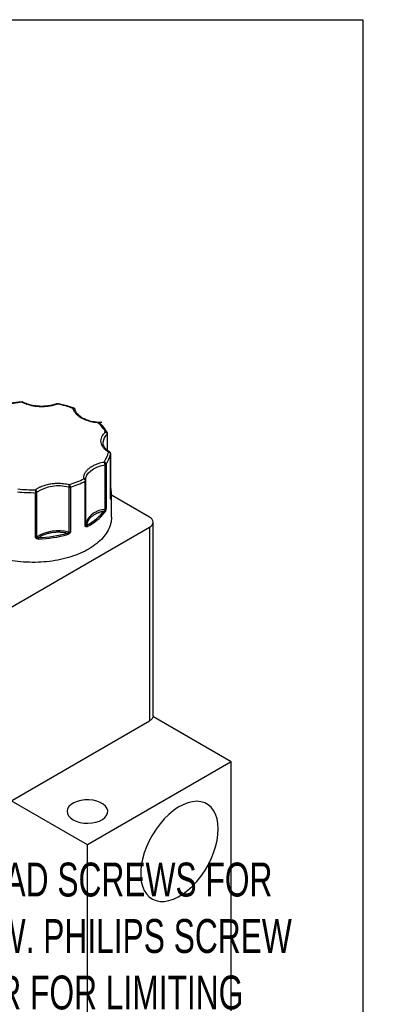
# Model space of a CAD drawing. Header units: inches. Extents: x 0.5 to 21.6, y 0.5 to 16.5.
# Tile 29 of 29: x 19.8 to 21.6, y 11.7 to 16.5. Entities that reach past the tile are written whole.
import ezdxf

# ---------------------------------------------------------------- set-up
doc = ezdxf.new("R2010")
doc.units = ezdxf.units.IN
doc.header["$LTSCALE"] = 2
doc.header["$MEASUREMENT"] = 0
doc.linetypes.add('SLD-Solid', pattern=[0])
doc.layers.add('TEXT', color=140, linetype='SLD-Solid', lineweight=25)
doc.styles.add('SLDTEXTSTYLE0', font='TXT', dxfattribs={"width": 0.7})

msp = doc.modelspace()

# ---------------------------------------------------------------- linework, layer by layer
for p, q in [((20.2437, 14.4603), (20.2437, 14.3807)), ((20.2453, 14.3793), (20.2453, 14.4634)), ((20.2228, 14.4172), (20.2227, 14.419)), ((20.2604, 14.1419), (20.2604, 14.3623)), ((20.2605, 14.1427), (20.2605, 14.3632)), ((20.2313, 14.3098), (20.2313, 14.0894)), ((20.2376, 14.3132), (20.2376, 14.0928)), ((20.0542, 14.1992), (20.0542, 13.9788)), ((20.0629, 14.1995), (20.0629, 13.979)), ((20.135, 14.0082), (20.135, 14.2286)), ((20.1383, 14.2332), (20.1382, 14.2368)), ((20.1383, 14.2332), (20.1383, 14.233)), ((20.1383, 14.0125), (20.1383, 14.233)), ((19.8901, 13.9523), (19.8901, 14.1728)), ((19.8977, 13.9546), (19.8977, 14.175)), ((20.2645, 14.052), (20.2645, 14.1663)), ((20.4521, 14.0519), (20.2645, 14.1601)), ((20.2603, 14.1426), (20.2604, 14.1419)), ((19.7139, 13.5767), (20.4521, 14.0029)), ((20.4521, 14.0029), (20.4521, 13.05)), ((20.4697, 13.0745), (20.4697, 14.0274)), ((19.7139, 12.6238), (20.4521, 13.05)), ((20.8532, 12.8485), (20.4684, 13.0707)), ((20.8532, 12.8485), (20.1461, 12.4403)), ((20.8532, 11.6237), (20.8532, 12.8485)), ((20.1461, 12.4403), (19.771, 12.6568)), ((20.1461, 11.2155), (20.1461, 12.4403))]:
    msp.add_line(p, q)
at = {"flags": 128}
for points in [[(20.2605, 14.3632), (20.2605, 14.363), (20.2604, 14.3623)], [(20.1382, 14.2368), (20.1391, 14.2458), (20.1434, 14.2581), (20.1512, 14.2698), (20.1621, 14.2807), (20.1761, 14.2904), (20.1925, 14.2986), (20.2111, 14.3051), (20.2313, 14.3098)], [(20.2604, 14.1419), (20.2605, 14.1425), (20.2605, 14.1427)], [(20.1394, 14.0268), (20.1391, 14.0253), (20.1383, 14.0201)], [(20.0754, 12.5627), (20.0911, 12.5554), (20.109, 12.55), (20.1285, 12.5467), (20.1487, 12.5459), (20.1687, 12.5473), (20.1879, 12.5511), (20.2053, 12.557), (20.2203, 12.5649), (20.2323, 12.5743), (20.2407, 12.5849), (20.2453, 12.5963), (20.2458, 12.6079), (20.2423, 12.6194), (20.2348, 12.6303), (20.2236, 12.64), (20.2093, 12.6483), (20.1924, 12.6547), (20.1736, 12.6591), (20.1537, 12.6611), (20.1335, 12.6608), (20.1138, 12.6582), (20.0954, 12.6533), (20.0791, 12.6464), (20.0655, 12.6377), (20.0553, 12.6277), (20.0487, 12.6166), (20.0462, 12.605), (20.0477, 12.5934), (20.0533, 12.5822), (20.0626, 12.5718), (20.0754, 12.5627)], [(20.7895, 12.5177), (20.788, 12.544), (20.7837, 12.5682), (20.7766, 12.5899), (20.7668, 12.6089), (20.7544, 12.6248), (20.7397, 12.6374), (20.7228, 12.6466), (20.7041, 12.6521), (20.6837, 12.6539), (20.6621, 12.652), (20.6395, 12.6464), (20.6163, 12.6372), (20.5928, 12.6244), (20.5694, 12.6084), (20.5464, 12.5894), (20.5243, 12.5676), (20.5033, 12.5433), (20.4837, 12.517), (20.4658, 12.4891), (20.45, 12.4599), (20.4364, 12.4299), (20.4253, 12.3996), (20.4168, 12.3694), (20.4111, 12.3398), (20.4082, 12.3112), (20.4082, 12.2841), (20.4111, 12.2588), (20.4168, 12.2358), (20.4253, 12.2154), (20.4364, 12.1979), (20.45, 12.1836), (20.4658, 12.1727), (20.4837, 12.1653), (20.5033, 12.1617), (20.5243, 12.1617), (20.5464, 12.1655), (20.5694, 12.1729), (20.5928, 12.1839), (20.6163, 12.1983), (20.6395, 12.2159), (20.6621, 12.2364), (20.6837, 12.2594), (20.7041, 12.2847), (20.7228, 12.3119), (20.7397, 12.3405), (20.7544, 12.3702), (20.7668, 12.4004), (20.7766, 12.4307), (20.7837, 12.4607), (20.788, 12.4898), (20.7895, 12.5177)]]:
    msp.add_lwpolyline(points, dxfattribs=at)
for centre, radius, start, end in [((20.2782, 14.4167), 0.0556, 128.4223, 177.7121), ((20.2411, 14.4636), 0.00421, 308.5081, 357.4413), ((20.1099, 14.4023), 0.1557, 325.0895, 345.1136), ((20.2302, 14.3195), 0.0097, 276.4793, 319.8956), ((20.0036, 14.0085), 0.1974, 75.141, 122.4451), ((20.0581, 14.2154), 0.0166, 256.6265, 286.6907), ((19.9275, 14.6381), 0.459, 287.1489, 296.8704), ((20.1332, 14.2335), 0.00522, 290.4646, 353.689), ((20.1335, 14.1661), 0.1311, 0.0768, 14.2924), ((19.8794, 14.8328), 0.6602, 263.2951, 270.9222), ((19.8903, 14.1861), 0.0134, 269.0358, 303.9182), ((20.1352, 14.1663), 0.1294, 349.5219, 359.9863), ((20.2582, 14.1426), 0.00423, 2.7719, 56.6758), ((20.2563, 14.1401), 0.00499, 355.3549, 32.2733), ((20.234, 13.9867), 0.1027, 91.5096, 157.04), ((20.0186, 14.248), 0.2736, 297.9179, 321.09), ((20.2255, 14.0756), 0.00595, 5.2303, 76.8102), ((20.2302, 14.099), 0.0097, 276.4793, 319.8956), ((20.2493, 14.0896), 0.0181, 180.818, 192.5493), ((20.2292, 14.0771), 0.00892, 47.2571, 73.7643), ((20.1332, 14.0131), 0.00522, 290.4646, 353.689), ((20.142, 14.0129), 0.00366, 185.6152, 232.804), ((20.1345, 14.0076), 0.00574, 331.6604, 24.4093), ((20.1389, 14.0059), 0.00781, 2.4706, 56.2904), ((19.8903, 13.9657), 0.0134, 269.0358, 303.9182), ((20.0036, 13.788), 0.1974, 75.141, 122.4451), ((19.904, 13.9548), 0.00622, 182.1351, 215.4476), ((19.8835, 14.5625), 0.6183, 272.0834, 285.5027), ((20.0371, 13.9665), 0.0116, 0.6428, 35.7943), ((20.0404, 13.979), 0.0138, 343.6589, 358.936), ((20.1078, 14.0277), 0.0755, 224.2139, 228.0908), ((20.0581, 13.9949), 0.0166, 256.6265, 286.6907), ((19.8874, 13.9548), 0.0121, 317.4555, 342.3992), ((19.8353, 13.9446), 0.0706, 359.9897, 5.6487)]:
    msp.add_arc(centre, radius, start, end)
for points, knots in [([(19.8237, 14.619), (19.816, 14.6183), (19.7997, 14.6168), (19.7746, 14.613), (19.7541, 14.6094), (19.7425, 14.6066), (19.7396, 14.6059)], [0, 0, 0, 0, 0.265823, 0.567859, 0.890339, 1, 1, 1, 1]), ([(19.8292, 14.6179), (19.8292, 14.6179), (19.8284, 14.6185), (19.8265, 14.6191), (19.8246, 14.619), (19.8237, 14.619)], [0, 0, 0, 0, 0.014237, 0.534211, 1, 1, 1, 1]), ([(19.8245, 14.6172), (19.8243, 14.6179), (19.824, 14.619), (19.8238, 14.6189), (19.8237, 14.6188)], [0, 0, 0, 0, 0.638608, 1, 1, 1, 1]), ([(19.8245, 14.6172), (19.8249, 14.6175), (19.8257, 14.6179), (19.8268, 14.6182), (19.8276, 14.6183), (19.8283, 14.6182), (19.8289, 14.6181), (19.8292, 14.6179), (19.8293, 14.6178)], [0, 0, 0, 0, 0.229465, 0.433839, 0.613095, 0.767216, 0.896186, 1, 1, 1, 1]), ([(19.9981, 14.6085), (19.996, 14.6077), (19.9917, 14.6062), (19.9849, 14.6041), (19.9781, 14.6022), (19.9711, 14.6006), (19.9639, 14.5992), (19.9513, 14.5971), (19.9329, 14.5953), (19.9087, 14.5954), (19.8849, 14.5977), (19.8649, 14.6018), (19.8488, 14.6067), (19.836, 14.6115), (19.8284, 14.6153), (19.8245, 14.6172)], [0, 0, 0, 0, 0.0407122, 0.0811988, 0.1215751, 0.1619575, 0.2024623, 0.2432047, 0.371568, 0.5000423, 0.6284057, 0.75688, 0.838051, 0.9187806, 1, 1, 1, 1]), ([(19.9212, 14.5973), (19.9137, 14.5975), (19.9033, 14.5977), (19.8883, 14.5995), (19.8759, 14.6016), (19.8618, 14.6049), (19.8481, 14.6094), (19.8371, 14.6138), (19.8313, 14.617), (19.8294, 14.618)], [0, 0, 0, 0, 0.2187352, 0.3070907, 0.4525265, 0.6014546, 0.7589491, 0.9206805, 1, 1, 1, 1]), ([(19.9945, 14.6098), (19.992, 14.6089), (19.9849, 14.6061), (19.9725, 14.6029), (19.9587, 14.6002), (19.945, 14.5984), (19.9328, 14.5974), (19.9245, 14.5973), (19.9212, 14.5973)], [0, 0, 0, 0, 0.115428, 0.332726, 0.523755, 0.68214, 0.871087, 1, 1, 1, 1]), ([(19.9946, 14.6095), (19.995, 14.6097), (19.9961, 14.61), (19.9974, 14.609), (19.9981, 14.6085)], [0, 0, 0, 0, 0.459274, 1, 1, 1, 1]), ([(20, 14.6101), (20, 14.6101), (19.9989, 14.6105), (19.997, 14.6104), (19.9953, 14.6098), (19.9947, 14.6095)], [0, 0, 0, 0, 0.017057, 0.620102, 1, 1, 1, 1]), ([(19.9999, 14.6099), (19.9997, 14.61), (19.9992, 14.6101), (19.9985, 14.6091), (19.9981, 14.6085)], [0, 0, 0, 0, 0.359717, 1, 1, 1, 1]), ([(20.0791, 14.5887), (20.0781, 14.5891), (20.0677, 14.5931), (20.0467, 14.5992), (20.0212, 14.606), (20.0053, 14.6089), (19.9999, 14.6099)], [0, 0, 0, 0, 0.041283, 0.426481, 0.805356, 1, 1, 1, 1]), ([(20.0758, 14.5875), (20.0765, 14.5881), (20.0777, 14.5891), (20.0787, 14.5888), (20.0791, 14.5887)], [0, 0, 0, 0, 0.576331, 1, 1, 1, 1]), ([(20.1164, 14.5398), (20.1146, 14.5409), (20.111, 14.5431), (20.1059, 14.5465), (20.1012, 14.5501), (20.0969, 14.5539), (20.0929, 14.5577), (20.0886, 14.5624), (20.0844, 14.5679), (20.0806, 14.5743), (20.0776, 14.5808), (20.0764, 14.5853), (20.0758, 14.5875)], [0, 0, 0, 0, 0.0837287, 0.1669656, 0.249962, 0.332971, 0.4162458, 0.5000372, 0.6254126, 0.749962, 0.8745399, 1, 1, 1, 1]), ([(20.0845, 14.5844), (20.0837, 14.5854), (20.0826, 14.5869), (20.0806, 14.5883), (20.0796, 14.5886), (20.0791, 14.5887)], [0, 0, 0, 0, 0.548041, 0.800112, 1, 1, 1, 1]), ([(20.0856, 14.5815), (20.0855, 14.5817), (20.0854, 14.5827), (20.0849, 14.5836), (20.0845, 14.5844)], [0, 0, 0, 0, 0.157033, 1, 1, 1, 1]), ([(20.2172, 14.5176), (20.2098, 14.5178), (20.1994, 14.518), (20.1843, 14.5198), (20.1719, 14.5219), (20.1578, 14.5252), (20.144, 14.5296), (20.1309, 14.5351), (20.1189, 14.5415), (20.1084, 14.5487), (20.0997, 14.5566), (20.0927, 14.565), (20.0879, 14.5739), (20.0854, 14.58), (20.0853, 14.5832), (20.0853, 14.5833)], [0, 0, 0, 0, 0.111676, 0.156786, 0.231039, 0.307075, 0.387485, 0.470057, 0.55398, 0.638781, 0.72448, 0.811605, 0.901653, 0.997642, 1, 1, 1, 1]), ([(20.1991, 14.5164), (20.1965, 14.5166), (20.1913, 14.5171), (20.1837, 14.518), (20.1761, 14.5192), (20.1687, 14.5206), (20.1615, 14.5223), (20.1532, 14.5244), (20.144, 14.5273), (20.1342, 14.531), (20.1249, 14.5352), (20.1193, 14.5383), (20.1164, 14.5398)], [0, 0, 0, 0, 0.083729, 0.166966, 0.249962, 0.332971, 0.416246, 0.500037, 0.625413, 0.749962, 0.87454, 1, 1, 1, 1]), ([(20.1998, 14.518), (20.1997, 14.5181), (20.1995, 14.5182), (20.1992, 14.5171), (20.1991, 14.5164)], [0, 0, 0, 0, 0.392214, 1, 1, 1, 1]), ([(20.2057, 14.5155), (20.2055, 14.5157), (20.2047, 14.5167), (20.2024, 14.5172), (20.2002, 14.5167), (20.1991, 14.5164)], [0, 0, 0, 0, 0.141742, 0.570871, 1, 1, 1, 1]), ([(20.2058, 14.5154), (20.2056, 14.5157), (20.205, 14.5164), (20.2033, 14.5173), (20.2015, 14.5181), (20.2002, 14.5181), (20.1998, 14.5181)], [0, 0, 0, 0, 0.140678, 0.4012601, 0.8381705, 1, 1, 1, 1]), ([(20.2438, 14.4684), (20.2403, 14.474), (20.2329, 14.4862), (20.2199, 14.502), (20.2097, 14.5116), (20.2056, 14.5154)], [0, 0, 0, 0, 0.345354, 0.73825, 1, 1, 1, 1]), ([(20.2505, 14.3713), (20.2488, 14.3724), (20.2454, 14.3746), (20.2407, 14.3781), (20.2364, 14.3817), (20.2324, 14.3854), (20.2287, 14.3892), (20.223, 14.396), (20.2167, 14.4062), (20.2126, 14.4199), (20.2125, 14.4339), (20.216, 14.4459), (20.2215, 14.4559), (20.2275, 14.464), (20.2327, 14.469), (20.2353, 14.4716)], [0, 0, 0, 0, 0.040712, 0.081199, 0.121575, 0.161957, 0.202462, 0.243205, 0.371568, 0.500042, 0.628406, 0.75688, 0.838051, 0.918781, 1, 1, 1, 1]), ([(20.2353, 14.4716), (20.2365, 14.4717), (20.239, 14.4719), (20.2422, 14.4707), (20.2434, 14.4691), (20.2439, 14.4683)], [0, 0, 0, 0, 0.340709, 0.681418, 1, 1, 1, 1]), ([(20.2353, 14.4716), (20.2359, 14.4713), (20.2369, 14.4709), (20.2383, 14.4699), (20.2395, 14.4689), (20.2405, 14.4679), (20.2419, 14.4662), (20.2433, 14.4636), (20.2436, 14.4614), (20.2437, 14.4603)], [0, 0, 0, 0, 0.126025, 0.23919, 0.339434, 0.426787, 0.50133, 0.757683, 1, 1, 1, 1]), ([(20.2453, 14.4634), (20.2453, 14.4634), (20.2454, 14.4643), (20.245, 14.4661), (20.2443, 14.4676), (20.244, 14.4684)], [0, 0, 0, 0, 0.0299, 0.505706, 1, 1, 1, 1]), ([(20.2559, 14.3717), (20.2528, 14.3737), (20.246, 14.3781), (20.2377, 14.3857), (20.2307, 14.3941), (20.2258, 14.403), (20.2231, 14.4108), (20.2231, 14.4157), (20.2231, 14.4174)], [0, 0, 0, 0, 0.150854, 0.326995, 0.506065, 0.691144, 0.888434, 1, 1, 1, 1]), ([(20.2558, 14.3716), (20.2557, 14.3717), (20.2552, 14.3723), (20.2533, 14.3724), (20.2514, 14.3717), (20.2505, 14.3713)], [0, 0, 0, 0, 0.0264483, 0.5132241, 1, 1, 1, 1]), ([(20.2591, 14.3682), (20.2584, 14.3693), (20.2574, 14.3706), (20.2561, 14.3714), (20.2558, 14.3716)], [0, 0, 0, 0, 0.793742, 1, 1, 1, 1]), ([(20.2605, 14.3632), (20.2605, 14.3632), (20.2606, 14.3641), (20.2602, 14.3659), (20.2595, 14.3674), (20.2591, 14.3682)], [0, 0, 0, 0, 0.028316, 0.504899, 1, 1, 1, 1]), ([(20.1283, 14.2411), (20.1283, 14.2426), (20.1281, 14.2455), (20.1284, 14.2499), (20.129, 14.2543), (20.1301, 14.2586), (20.1315, 14.2629), (20.1347, 14.2702), (20.1412, 14.2803), (20.1534, 14.2924), (20.1689, 14.3031), (20.185, 14.3111), (20.2003, 14.3167), (20.2139, 14.3207), (20.2235, 14.3226), (20.2283, 14.3235)], [0, 0, 0, 0, 0.0407122, 0.0811988, 0.1215751, 0.1619575, 0.2024623, 0.2432047, 0.371568, 0.5000423, 0.6284057, 0.75688, 0.838051, 0.9187806, 1, 1, 1, 1]), ([(20.2283, 14.3235), (20.2285, 14.3231), (20.2289, 14.3224), (20.2294, 14.321), (20.2298, 14.3197), (20.2301, 14.3184), (20.2306, 14.3163), (20.2311, 14.3133), (20.2312, 14.311), (20.2313, 14.3098)], [0, 0, 0, 0, 0.127074, 0.240811, 0.340983, 0.427706, 0.501333, 0.759176, 1, 1, 1, 1]), ([(19.8898, 14.1867), (19.8914, 14.1878), (19.8945, 14.1902), (19.8996, 14.1934), (19.9049, 14.1965), (19.9106, 14.1994), (19.9165, 14.2022), (19.9271, 14.2066), (19.9433, 14.212), (19.9661, 14.2167), (19.9899, 14.2192), (20.0111, 14.2192), (20.0291, 14.2179), (20.0439, 14.2159), (20.0534, 14.2138), (20.0581, 14.2127)], [0, 0, 0, 0, 0.0407122, 0.0811988, 0.1215751, 0.1619575, 0.2024623, 0.2432047, 0.371568, 0.5000423, 0.6284057, 0.75688, 0.838051, 0.9187806, 1, 1, 1, 1]), ([(20.0581, 14.2127), (20.0579, 14.2124), (20.0575, 14.2118), (20.0565, 14.21), (20.0553, 14.2069), (20.0546, 14.2033), (20.0543, 14.2008), (20.0542, 14.1997), (20.0542, 14.1992)], [0, 0, 0, 0, 0.111803, 0.190688, 0.499452, 0.759073, 0.885608, 1, 1, 1, 1]), ([(20.0629, 14.1995), (20.0629, 14.2017), (20.0624, 14.2043), (20.0606, 14.2092), (20.0594, 14.2114), (20.0581, 14.2127)], [0, 0, 0, 0, 0.5, 0.5, 1, 1, 1, 1]), ([(20.1383, 14.2332), (20.1383, 14.2337), (20.1382, 14.2347), (20.1377, 14.2362), (20.1368, 14.2376), (20.1355, 14.2389), (20.1339, 14.24), (20.1322, 14.2406), (20.1303, 14.2411), (20.1291, 14.2411), (20.1283, 14.2411)], [0, 0, 0, 0, 0.116441, 0.234491, 0.360904, 0.500015, 0.620352, 0.760008, 0.859428, 1, 1, 1, 1]), ([(19.8977, 14.175), (19.8977, 14.1756), (19.8977, 14.1766), (19.8972, 14.1783), (19.8965, 14.1801), (19.8952, 14.1822), (19.8931, 14.1848), (19.891, 14.186), (19.8898, 14.1867)], [0, 0, 0, 0, 0.12018, 0.243699, 0.370706, 0.501329, 0.711213, 1, 1, 1, 1]), ([(20.2612, 14.1397), (20.2612, 14.1397), (20.261, 14.1399), (20.2608, 14.1404), (20.2606, 14.1411), (20.2605, 14.1416), (20.2604, 14.1419)], [0, 0, 0, 0, 0.236129, 0.498993, 0.712542, 1, 1, 1, 1]), ([(20.2624, 14.1428), (20.2623, 14.1423), (20.2621, 14.1413), (20.2618, 14.1403), (20.2615, 14.1397), (20.2613, 14.1397), (20.2612, 14.1397)], [0, 0, 0, 0, 0.270747, 0.52324, 0.763872, 1, 1, 1, 1]), ([(20.2645, 14.052), (20.2645, 14.0302), (20.2589, 14.0083), (20.237, 13.9666), (20.2207, 13.9466), (20.1787, 13.9104), (20.153, 13.894), (20.0946, 13.8663), (20.0618, 13.855), (19.992, 13.8383), (19.9549, 13.8329), (19.8797, 13.8287), (19.8415, 13.8297), (19.7674, 13.8383), (19.7314, 13.8457), (19.6647, 13.8663), (19.634, 13.8794), (19.6073, 13.8948)], [0, 0, 0, 0, 0.125, 0.125, 0.25, 0.25, 0.375, 0.375, 0.5, 0.5, 0.625, 0.625, 0.75, 0.75, 0.875, 0.875, 1, 1, 1, 1]), ([(20.2269, 14.0814), (20.2249, 14.081), (20.221, 14.0801), (20.2152, 14.0786), (20.2096, 14.0769), (20.2041, 14.0751), (20.1988, 14.0731), (20.19, 14.0695), (20.1785, 14.0636), (20.1658, 14.0547), (20.1557, 14.0448), (20.1492, 14.0353), (20.1455, 14.0269), (20.1436, 14.0197), (20.1433, 14.0148), (20.1432, 14.0124)], [0, 0, 0, 0, 0.040848, 0.081503, 0.122064, 0.162633, 0.203311, 0.244196, 0.372048, 0.500037, 0.627888, 0.755877, 0.837356, 0.918461, 1, 1, 1, 1]), ([(20.2353, 14.0837), (20.2351, 14.0831), (20.2346, 14.0819), (20.2339, 14.0803), (20.2332, 14.0788), (20.2323, 14.0774), (20.2317, 14.0766), (20.2314, 14.0761)], [0, 0, 0, 0, 0.188808, 0.379511, 0.575987, 0.781785, 1, 1, 1, 1]), ([(20.2376, 14.0928), (20.2374, 14.0919), (20.2371, 14.0903), (20.2365, 14.088), (20.2359, 14.0859), (20.2355, 14.0844), (20.2353, 14.0837)], [0, 0, 0, 0, 0.291242, 0.500217, 0.762096, 1, 1, 1, 1]), ([(20.4521, 14.0029), (20.4576, 14.0061), (20.4621, 14.0099), (20.4681, 14.0183), (20.4697, 14.0228), (20.4697, 14.0319), (20.4681, 14.0364), (20.4621, 14.0448), (20.4576, 14.0487), (20.4521, 14.0519)], [0, 0, 0, 0, 0.25, 0.25, 0.5, 0.5, 0.75, 0.75, 1, 1, 1, 1]), ([(20.1396, 14.0048), (20.1392, 14.005), (20.1383, 14.0054), (20.1372, 14.0061), (20.1361, 14.0071), (20.1354, 14.0078), (20.135, 14.0082)], [0, 0, 0, 0, 0.236129, 0.498993, 0.712542, 1, 1, 1, 1]), ([(20.1467, 14.0062), (20.146, 14.0059), (20.1447, 14.0052), (20.1428, 14.0047), (20.1411, 14.0045), (20.1401, 14.0047), (20.1396, 14.0048)], [0, 0, 0, 0, 0.270747, 0.52324, 0.763872, 1, 1, 1, 1]), ([(20.0465, 13.9733), (20.0445, 13.9737), (20.0405, 13.9745), (20.0345, 13.9755), (20.0283, 13.9763), (20.0221, 13.9769), (20.0158, 13.9774), (20.005, 13.9779), (19.9896, 13.9776), (19.97, 13.9755), (19.9512, 13.9717), (19.9358, 13.9669), (19.9236, 13.9618), (19.914, 13.957), (19.9084, 13.9533), (19.9056, 13.9515)], [0, 0, 0, 0, 0.040848, 0.081503, 0.122064, 0.162633, 0.203311, 0.244196, 0.372048, 0.500037, 0.627888, 0.755877, 0.837356, 0.918461, 1, 1, 1, 1]), ([(20.0574, 13.9716), (20.0569, 13.9712), (20.0559, 13.9703), (20.0543, 13.9691), (20.0526, 13.9681), (20.0507, 13.9673), (20.0494, 13.9669), (20.0487, 13.9667)], [0, 0, 0, 0, 0.188808, 0.379511, 0.575987, 0.781785, 1, 1, 1, 1]), ([(20.0629, 13.979), (20.0624, 13.9783), (20.0616, 13.977), (20.0603, 13.975), (20.0589, 13.9733), (20.0579, 13.9721), (20.0574, 13.9716)], [0, 0, 0, 0, 0.2912416, 0.5002174, 0.7620959, 1, 1, 1, 1]), ([(19.8963, 13.9467), (19.8957, 13.9471), (19.8945, 13.9478), (19.893, 13.9492), (19.8915, 13.9507), (19.8906, 13.9517), (19.8901, 13.9523)], [0, 0, 0, 0, 0.236129, 0.498993, 0.712542, 1, 1, 1, 1]), ([(19.9059, 13.9446), (19.905, 13.9446), (19.9032, 13.9445), (19.9006, 13.9449), (19.8983, 13.9456), (19.8969, 13.9463), (19.8963, 13.9467)], [0, 0, 0, 0, 0.270747, 0.52324, 0.763872, 1, 1, 1, 1]), ([(20.4697, 13.0745), (20.4697, 13.0699), (20.4681, 13.0654), (20.4621, 13.057), (20.4576, 13.0532), (20.4521, 13.05)], [0, 0, 0, 0, 0.5, 0.5, 1, 1, 1, 1])]:
    msp.add_open_spline(points, degree=3, knots=knots)
for points in [[(19.8245, 14.6172), (19.7962, 14.6148), (19.7684, 14.6105), (19.7417, 14.6044)], [(20.0758, 14.5875), (20.0514, 14.5962), (20.0253, 14.6032), (19.9981, 14.6085)], [(20.0758, 14.5875), (20.0813, 14.588), (20.0858, 14.5846), (20.0858, 14.5801)], [(20.2353, 14.4716), (20.2262, 14.4873), (20.2141, 14.5023), (20.1991, 14.5164)], [(20.2283, 14.3235), (20.2388, 14.3389), (20.2463, 14.355), (20.2505, 14.3713)], [(20.2505, 14.3713), (20.2559, 14.3709), (20.2604, 14.3668), (20.2604, 14.3623)], [(20.2376, 14.3132), (20.2376, 14.3177), (20.2334, 14.3224), (20.2283, 14.3235)], [(20.0581, 14.2127), (20.0833, 14.2206), (20.1069, 14.2301), (20.1283, 14.2411)], [(20.1283, 14.2411), (20.132, 14.2387), (20.135, 14.2331), (20.135, 14.2286)], [(19.8044, 14.191), (19.8325, 14.1877), (19.8611, 14.1862), (19.8898, 14.1867)], [(19.8898, 14.1867), (19.8899, 14.1835), (19.8901, 14.1773), (19.8901, 14.1728)], [(20.1432, 14.0124), (20.1785, 14.0321), (20.207, 14.0555), (20.2269, 14.0814)], [(20.2269, 14.0814), (20.2287, 14.0825), (20.2304, 14.084), (20.2317, 14.0857)], [(20.2317, 14.0857), (20.2335, 14.0874), (20.2362, 14.0897), (20.2376, 14.0928)], [(20.135, 14.0082), (20.1378, 14.0085), (20.139, 14.0094), (20.1398, 14.0099)], [(20.1398, 14.0099), (20.1407, 14.0101), (20.142, 14.011), (20.1432, 14.0124)], [(19.9056, 13.9515), (19.9546, 13.9535), (20.0024, 13.9609), (20.0465, 13.9733)], [(20.0465, 13.9733), (20.0492, 13.9735), (20.0517, 13.9741), (20.0537, 13.9751)], [(20.0537, 13.9751), (20.0561, 13.9759), (20.0596, 13.9769), (20.0629, 13.979)], [(19.8901, 13.9523), (19.8938, 13.9513), (19.8968, 13.9512), (19.8989, 13.9512)], [(19.8989, 13.9512), (19.9007, 13.9507), (19.9032, 13.9509), (19.9056, 13.9515)]]:
    msp.add_open_spline(points, degree=3)
at = {"layer": 'TEXT'}
for p, q in [((0.5, 16.5), (21.5, 16.5)), ((21.5, 16.5), (21.5, 0.5))]:
    msp.add_line(p, q, dxfattribs=at)

# ---------------------------------------------------------------- texts
at = {"layer": 'TEXT', "insert": (19.838, 12.3523), "char_height": 0.1666667, "attachment_point": 2, "style": 'SLDTEXTSTYLE0'}
msp.add_mtext('NOTE: FLATHEAD SCREWS FOR ^JMETERING FLOW. PHILIPS SCREW ^JAND WASHER FOR LIMITING ^JTRAVEL ON METERING SCREW', dxfattribs=at)

doc.saveas('drawing.dxf')
